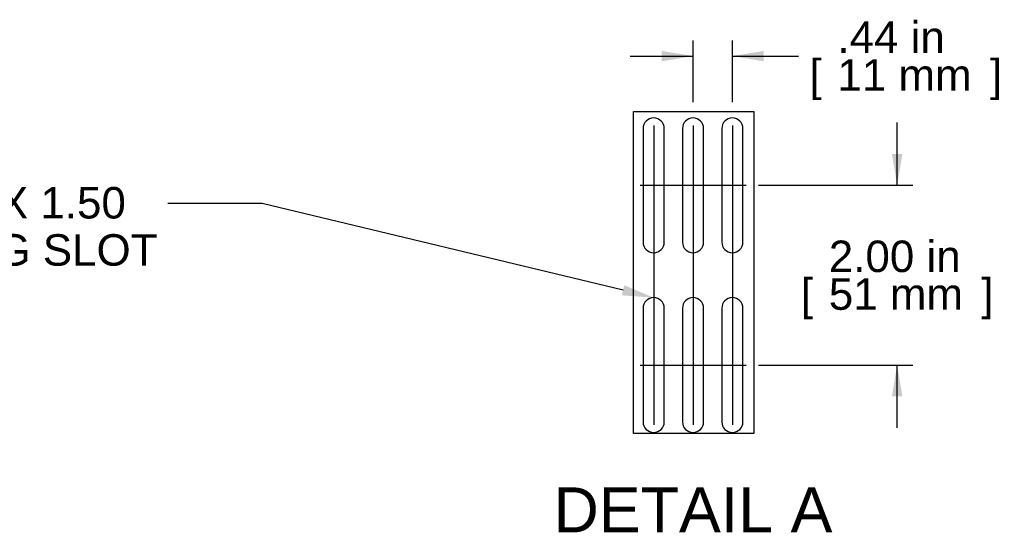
# Model space of a CAD drawing. Header units: inches. Extents: x -0.4 to 80, y 0 to 59.8.
# Tile 13 of 15: x 39.5 to 61.4, y 29.9 to 41.3. Entities that reach past the tile are written whole.
import ezdxf
from ezdxf import colors
from ezdxf.entities.mleader import LeaderData, LeaderLine
from ezdxf.enums import TextEntityAlignment as Align
from ezdxf.lldxf.tags import DXFTag
from ezdxf.math import Vec2, Vec3

# ---------------------------------------------------------------- set-up
doc = ezdxf.new("R2010")
doc.units = ezdxf.units.IN
doc.header["$MEASUREMENT"] = 0
doc.layers.add('COM56795-1', color=7, linetype='Continuous')
doc.layers.add('Default', color=7, linetype='Continuous')
doc.styles.add('SEACAD_Arial', font='arial.ttf')
tags = doc.linetypes.add('CENTER2', pattern=[1.125, 0.75, -0.125, 0.125, -0.125]).pattern_tags.tags
tags[10:11] = [DXFTag(74, 4), DXFTag(75, 0), DXFTag(340, '0'), DXFTag(46, 0.0), DXFTag(50, 0.0), DXFTag(44, 0.0), DXFTag(45, 0.0)]
tags[8:9] = [DXFTag(74, 4), DXFTag(75, 0), DXFTag(340, '0'), DXFTag(46, 0.0), DXFTag(50, 0.0), DXFTag(44, 0.0), DXFTag(45, 0.0)]
tags[6:7] = [DXFTag(74, 4), DXFTag(75, 0), DXFTag(340, '0'), DXFTag(46, 0.0), DXFTag(50, 0.0), DXFTag(44, 0.0), DXFTag(45, 0.0)]
tags[4:5] = [DXFTag(74, 4), DXFTag(75, 0), DXFTag(340, '0'), DXFTag(46, 0.0), DXFTag(50, 0.0), DXFTag(44, 0.0), DXFTag(45, 0.0)]
doc.dimstyles.new('WEB', dxfattribs={"dimtxt": 0.7, "dimasz": 0.7, "dimexe": 0.35, "dimexo": 0.35, "dimgap": 0.35, "dimtad": 0, "dimtih": 1, "dimtoh": 1, "dimzin": 4, "dimdsep": 46, "dimtxsty": 'SEACAD_Arial', "dimblk1": '_SE_FILLED', "dimblk2": '_SE_FILLED', "dimsah": 1, "dimcen": 0.35, "dimadec": 0, "dimazin": 0, "dimtfac": 1, "dimtofl": 0, "dimtmove": 0, "dimatfit": 3, "dimfxl": 1, "dimtolj": 1, "dimtzin": 4, "dimarcsym": 0})

# ---------------------------------------------------------------- blocks, each defined once
blk = doc.blocks.new('SEANNOT_GROUP9')
at = {"layer": 'Default', "color": 7, "linetype": 'CENTER2'}
blk.add_line((53.597, 38.936), (53.597, 32.268), dxfattribs=at)
blk = doc.blocks.new('SEANNOT_GROUP10')
at = {"layer": 'Default', "color": 7, "linetype": 'CENTER2'}
blk.add_line((54.473, 38.936), (54.473, 32.268), dxfattribs=at)
blk = doc.blocks.new('SEANNOT_GROUP11')
at = {"layer": 'Default', "color": 7, "linetype": 'CENTER2'}
blk.add_line((55.349, 38.936), (55.349, 32.268), dxfattribs=at)
blk = doc.blocks.new('SEANNOT_GROUP12')
at = {"layer": 'Default', "color": 7, "linetype": 'CENTER2'}
blk.add_line((53.293, 33.602), (55.653, 33.602), dxfattribs=at)
blk = doc.blocks.new('SEANNOT_GROUP13')
at = {"layer": 'Default', "color": 7, "linetype": 'CENTER2'}
blk.add_line((53.293, 37.602), (55.653, 37.602), dxfattribs=at)
blk = doc.blocks.new('SE7')
at = {"layer": 'COM56795-1', "color": 7, "linetype": 'Continuous'}
for p, q in [((53.362, 38.867), (53.362, 36.337)), ((53.832, 36.337), (53.832, 38.867)), ((54.238, 38.867), (54.238, 36.337)), ((54.708, 36.337), (54.708, 38.867)), ((55.114, 38.867), (55.114, 36.337)), ((55.584, 36.337), (55.584, 38.867)), ((53.362, 34.867), (53.362, 32.337)), ((53.832, 32.337), (53.832, 34.867)), ((54.238, 34.867), (54.238, 32.337)), ((54.708, 32.337), (54.708, 34.867)), ((55.114, 34.867), (55.114, 32.337)), ((55.584, 32.337), (55.584, 34.867))]:
    blk.add_line(p, q, dxfattribs=at)
for centre, start, end in [((53.597, 38.867), 0, 180), ((54.473, 38.867), 0, 180), ((55.349, 38.867), 0, 180), ((53.597, 36.337), 180, 0), ((54.473, 36.337), 180, 0), ((55.349, 36.337), 180, 0), ((53.597, 34.867), 0, 180), ((54.473, 34.867), 0, 180), ((55.349, 34.867), 0, 180), ((53.597, 32.337), 180, 0), ((54.473, 32.337), 180, 0), ((55.349, 32.337), 180, 0)]:
    blk.add_arc(centre, 0.235, start, end, dxfattribs=at)
blk = doc.blocks.new('DMBLK207')
at = {"layer": 'Default', "linetype": 'Continuous', "transparency": 16777216}
for points in [[(53.773, 40.595), (53.773, 40.362), (54.473, 40.479)], [(56.049, 40.595), (55.349, 40.479), (56.049, 40.362)]]:
    blk.add_hatch(color=7, dxfattribs=at).paths.add_polyline_path(points)
at = {"layer": 'Default', "color": 7, "linetype": 'Continuous', "transparency": 16777216}
for p, q in [((54.473, 39.452), (54.473, 40.829)), ((55.349, 39.452), (55.349, 40.829)), ((53.073, 40.479), (54.473, 40.479)), ((55.349, 40.479), (56.819, 40.479))]:
    blk.add_line(p, q, dxfattribs=at)
at = {"layer": 'Default', "color": 7, "linetype": 'Continuous', "transparency": 16777216, "style": 'SEACAD_Arial'}
for s, p in [('.44 in', (57.688, 41.249)), ('[', (57.064, 40.409)), ('11 mm', (57.688, 40.409)), (']', (61.082, 40.409))]:
    blk.add_text(s, height=0.7, dxfattribs=at).set_placement(p, align=Align.TOP_LEFT)
blk = doc.blocks.new('_SE_FILLED')
at = {"color": 0}
blk.add_line((0, 0), (-1, 0), dxfattribs=at)
blk.add_solid([(0, 0), (-1, -0.1665), (-1, 0.1665), (0, 0)], dxfattribs=at)
blk = doc.blocks.new('DMBLK208')
at = {"layer": 'Default', "linetype": 'Continuous', "transparency": 16777216}
for points in [[(59.136, 38.302), (58.902, 38.302), (59.019, 37.602)], [(59.136, 32.902), (59.019, 33.602), (58.902, 32.902)]]:
    blk.add_hatch(color=7, dxfattribs=at).paths.add_polyline_path(points)
at = {"layer": 'Default', "color": 7, "linetype": 'Continuous', "transparency": 16777216}
for p, q in [((59.019, 37.602), (59.019, 39.002)), ((55.934, 37.602), (59.369, 37.602)), ((55.934, 33.602), (59.369, 33.602)), ((59.019, 32.202), (59.019, 33.602))]:
    blk.add_line(p, q, dxfattribs=at)
at = {"layer": 'Default', "color": 7, "linetype": 'Continuous', "transparency": 16777216, "style": 'SEACAD_Arial'}
for s, p in [('2.00 in', (57.497, 36.372)), ('[', (56.873, 35.532)), ('51 mm', (57.497, 35.532)), (']', (60.891, 35.532))]:
    blk.add_text(s, height=0.7, dxfattribs=at).set_placement(p, align=Align.TOP_LEFT)

msp = doc.modelspace()

# ---------------------------------------------------------------- linework, layer by layer
at = {"layer": 'Default', "color": 7, "linetype": 'CENTER2'}
msp.add_lwpolyline([(53.146, 32.079), (53.146, 39.246), (55.827, 39.246), (55.827, 32.079), (53.146, 32.079)], dxfattribs=at)

# ---------------------------------------------------------------- block references
at = {"layer": 'Default'}
for name in ['SE7', 'SEANNOT_GROUP9', 'SEANNOT_GROUP10', 'SEANNOT_GROUP11', 'SEANNOT_GROUP13', 'SEANNOT_GROUP12']:
    msp.add_blockref(name, (0, 0), dxfattribs=at)

# ---------------------------------------------------------------- texts
at = {"layer": 'Default', "color": 7, "linetype": 'Continuous', "style": 'SEACAD_Arial'}
msp.add_text('DETAIL A', height=1, dxfattribs=at).set_placement((51.367, 30.879), align=Align.TOP_LEFT)

# ---------------------------------------------------------------- dimensions: what is measured, and where the dimension line sits
at = {"layer": 'Default', "color": 7, "linetype": 'Continuous'}
for base, p1, p2, angle, picture, middle in [((54.473, 40.479), (54.473, 39.102), (55.349, 39.102), 0, 'DMBLK207', (56.819, 40.479)), ((59.019, 33.602), (55.584, 33.602), (55.584, 37.602), 90, 'DMBLK208', (59.019, 35.602))]:
    dim = msp.add_linear_dim(base=base, p1=p1, p2=p2, angle=angle, text='\\A1;<>', dimstyle='WEB', override={"dimlfac": 0.5, "dimpost": '\\X'}, dxfattribs=at)
    dim.commit()
    dim.dimension.update_dxf_attribs({"geometry": picture, "text_midpoint": middle, "dimtype": 161})

# ---------------------------------------------------------------- leaders
ml = msp.add_multileader_mtext('Standard', dxfattribs=at)
ml.set_content('\\pxsm0.9;{\\fArial|c0|p34;\\W1.;%%c0.24 X 1.50\\PVENTING SLOT\\P}', color=7)
ml.set_leader_properties(linetype='ByLayer')
ml.build(insert=Vec2(0, 0))
ml.multileader.update_dxf_attribs({"dogleg_length": 2.1, "arrow_head_size": 0.7})
ctx = ml.context
ctx.base_point, ctx.char_height, ctx.arrow_head_size, ctx.landing_gap_size = Vec3(38.874, 37.564), 0.7, 0.7, 0.245
notes = []
notes.append((ctx, [(0, (1, 1, 0), (44.881, 37.195), (-1, 0), 2.1, [(0, [(53.597, 35.102)], 0, [])])]))
ctx.mtext.insert, ctx.mtext.alignment = Vec3(38.964, 37.564), 2
for ctx, leaders in notes:
    for number, flags, end, landing, length, lines in leaders:
        leader = LeaderData()
        leader.index, (leader.has_last_leader_line, leader.has_dogleg_vector, leader.attachment_direction) = number, flags
        leader.last_leader_point, leader.dogleg_vector, leader.dogleg_length = Vec3(end), Vec3(landing), length
        for number, points, colour, breaks in lines:
            line = LeaderLine()
            line.index, line.vertices, line.color, line.breaks = number, Vec3.list(points), colors.encode_raw_color(colour), breaks
            leader.lines.append(line)
        ctx.leaders.append(leader)

doc.saveas('drawing.dxf')
